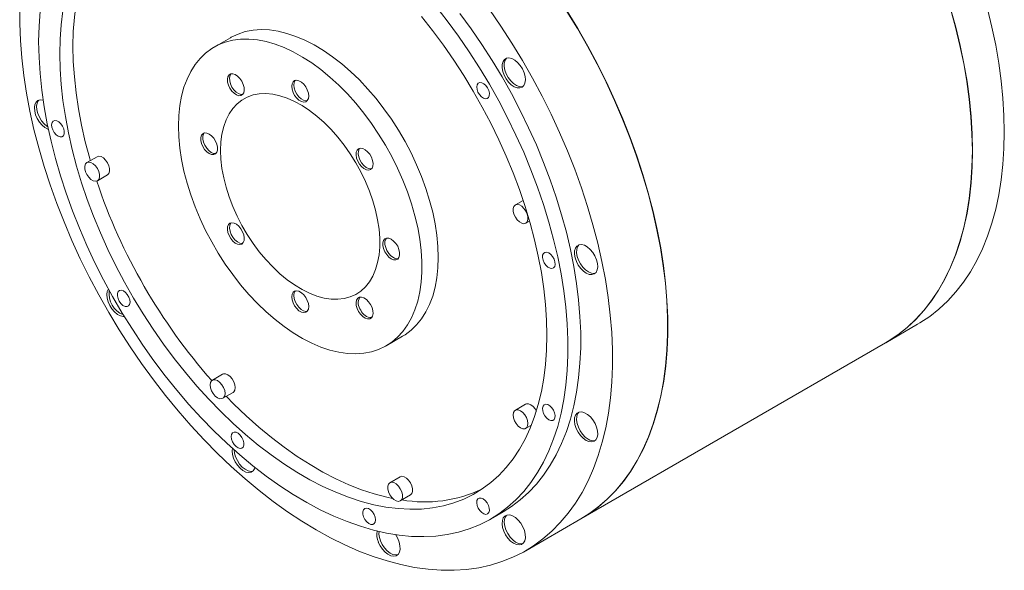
# Model space of a CAD drawing. Header units: millimetres. Extents: x 120 to 1570, y 61 to 1120.
# Tile 3 of 4: x 1071 to 1400, y 789 to 972. Entities that reach past the tile are written whole.
import ezdxf

# ---------------------------------------------------------------- set-up
doc = ezdxf.new("R2010")
doc.units = ezdxf.units.MM
doc.header["$LTSCALE"] = 4

msp = doc.modelspace()

# ---------------------------------------------------------------- linework, layer by layer
at = {"color": 7, "linetype": 'Continuous', "lineweight": 15}
for p, q in [((1141.09, 966.16), (1135.64, 963.02)), ((1096.55, 926.48), (1093.16, 924.52)), ((1096.66, 918.46), (1100.05, 920.42)), ((1238.85, 911.88), (1236.23, 910.36)), ((1239.73, 904.3), (1240.98, 905.02)), ((1262.5, 887.53), (1262.93, 887.62)), ((1359.9, 864.43), (1370.5, 870.56)), ((1193.14, 863.43), (1198.58, 866.57)), ((1258.15, 805.69), (1359.83, 864.39)), ((1138.46, 853.9), (1135.06, 851.94)), ((1138.56, 845.88), (1141.96, 847.84)), ((1239.62, 843.89), (1236.23, 841.93)), ((1239.73, 835.86), (1241.61, 836.95)), ((1197.72, 819.69), (1194.32, 817.73)), ((1197.82, 811.67), (1201.22, 813.63)), ((1227.95, 805.58), (1232.19, 808.03)), ((1239.69, 795.04), (1258.07, 805.65))]:
    msp.add_line(p, q, dxfattribs=at)
at = {"color": 7, "linetype": 'Continuous', "lineweight": 15, "flags": 128}
for points in [[(1092.58, 990.28), (1091.38, 986.36), (1090.36, 982.1), (1089.55, 977.65), (1088.98, 973.03), (1088.63, 968.24), (1088.52, 963.31), (1088.63, 958.25), (1088.98, 953.06), (1089.55, 947.78), (1090.36, 942.4), (1091.38, 936.95), (1092.63, 931.44), (1094.1, 925.89), (1094.31, 925.18)], [(1209.65, 976.72), (1213.5, 971.77), (1217.22, 966.68), (1220.81, 961.44), (1224.26, 956.09), (1227.55, 950.62), (1230.68, 945.06), (1233.64, 939.41), (1236.43, 933.7), (1239.02, 927.93), (1241.43, 922.13), (1243.64, 916.31), (1245.64, 910.48), (1247.43, 904.66), (1249.01, 898.87), (1250.38, 893.11), (1251.52, 887.41), (1252.43, 881.78), (1253.12, 876.23), (1253.58, 870.77), (1253.81, 865.43), (1253.81, 860.22), (1253.58, 855.15), (1253.12, 850.23), (1252.43, 845.47), (1251.52, 840.9), (1250.38, 836.51), (1249.01, 832.33), (1247.43, 828.36), (1245.64, 824.61), (1243.64, 821.09), (1241.43, 817.82), (1239.02, 814.79), (1236.43, 812.03), (1233.64, 809.53), (1230.68, 807.3), (1227.55, 805.35), (1224.26, 803.69), (1220.81, 802.31), (1217.22, 801.22), (1213.5, 800.43), (1209.65, 799.93), (1205.68, 799.73), (1201.61, 799.83), (1197.44, 800.22), (1193.2, 800.91), (1188.87, 801.9), (1184.49, 803.17), (1180.06, 804.74), (1175.59, 806.59), (1171.09, 808.72), (1166.58, 811.13), (1162.07, 813.8), (1157.56, 816.73), (1153.08, 819.92), (1148.62, 823.35), (1144.22, 827.02), (1139.86, 830.91), (1135.58, 835.02), (1131.37, 839.34), (1127.25, 843.85), (1123.23, 848.54), (1119.32, 853.41), (1115.53, 858.43), (1111.87, 863.6), (1108.35, 868.89), (1104.98, 874.31), (1101.77, 879.82), (1098.72, 885.43), (1095.85, 891.11), (1093.16, 896.85), (1090.65, 902.63), (1088.35, 908.45), (1086.24, 914.27), (1084.34, 920.1), (1082.66, 925.91), (1081.18, 931.69), (1079.93, 937.42), (1078.9, 943.09), (1078.1, 948.68), (1077.53, 954.19), (1077.18, 959.58), (1077.06, 964.86)], [(1227.61, 975.57), (1231.42, 970.02), (1235.09, 964.35), (1238.61, 958.56), (1241.97, 952.68), (1245.16, 946.71), (1248.17, 940.67), (1251, 934.57), (1253.63, 928.43), (1256.08, 922.26), (1258.31, 916.08), (1260.34, 909.89), (1262.16, 903.73), (1263.77, 897.59), (1265.15, 891.49), (1266.3, 885.46), (1267.24, 879.49), (1267.94, 873.61), (1268.41, 867.84), (1268.66, 862.17), (1268.67, 856.63), (1268.44, 851.23), (1267.99, 845.99), (1267.31, 840.91), (1266.4, 836), (1265.26, 831.28), (1263.9, 826.77), (1262.32, 822.46), (1260.52, 818.37), (1258.5, 814.51), (1256.28, 810.89), (1253.86, 807.52), (1251.24, 804.4), (1248.43, 801.54), (1245.44, 798.95), (1242.26, 796.64), (1238.92, 794.6), (1235.42, 792.86), (1231.76, 791.4), (1227.95, 790.23), (1224.01, 789.36), (1219.94, 788.78), (1215.76, 788.51), (1211.47, 788.53), (1207.07, 788.85), (1202.6, 789.47), (1198.04, 790.39), (1193.42, 791.61), (1188.74, 793.11), (1184.02, 794.9), (1179.26, 796.98), (1174.48, 799.34), (1169.7, 801.97), (1164.91, 804.87), (1160.13, 808.03), (1155.37, 811.44), (1150.65, 815.1), (1145.97, 819), (1141.35, 823.12), (1136.79, 827.46), (1132.32, 832.01), (1127.92, 836.76), (1123.63, 841.69), (1119.45, 846.8), (1115.38, 852.07), (1111.44, 857.49), (1107.63, 863.05), (1103.98, 868.73), (1100.47, 874.53), (1097.13, 880.42), (1093.96, 886.4), (1090.96, 892.45), (1088.15, 898.55), (1085.53, 904.69), (1083.11, 910.86), (1080.89, 917.05), (1078.87, 923.23), (1077.07, 929.4), (1075.49, 935.53), (1074.13, 941.62), (1072.99, 947.65), (1072.08, 953.61), (1071.4, 959.48), (1070.95, 965.25), (1070.72, 970.9), (1070.73, 976.43)], [(1077.06, 964.86), (1077.18, 970.01), (1077.53, 975.01)], [(1085.17, 975.12), (1084.6, 970.49), (1084.25, 965.71), (1084.14, 960.78), (1084.25, 955.72), (1084.6, 950.53), (1085.17, 945.25), (1085.97, 939.87), (1087, 934.42), (1088.25, 928.91), (1089.72, 923.36), (1091.4, 917.78), (1093.3, 912.19), (1095.39, 906.61), (1097.69, 901.05), (1100.18, 895.52), (1102.85, 890.04), (1105.7, 884.63), (1108.72, 879.31), (1111.9, 874.08), (1115.24, 868.97), (1118.71, 863.98), (1122.32, 859.13), (1126.05, 854.44), (1129.89, 849.92), (1133.83, 845.58), (1137.87, 841.43), (1141.98, 837.48), (1146.15, 833.76), (1150.39, 830.26), (1154.66, 827), (1158.96, 823.98), (1163.29, 821.22), (1167.62, 818.72), (1171.94, 816.49), (1176.25, 814.53), (1180.52, 812.86), (1184.75, 811.48), (1188.93, 810.38), (1193.04, 809.58), (1197.07, 809.07), (1201.01, 808.86), (1204.85, 808.95), (1208.58, 809.33), (1212.19, 810.01), (1215.67, 810.99), (1219, 812.26), (1222.18, 813.81), (1225.2, 815.65), (1228.05, 817.76), (1230.73, 820.15), (1233.22, 822.81), (1235.51, 825.72), (1237.61, 828.88), (1239.5, 832.29), (1241.19, 835.92), (1242.66, 839.78), (1243.9, 843.84), (1244.93, 848.1), (1245.73, 852.55), (1246.31, 857.18), (1246.65, 861.96), (1246.77, 866.89)], [(1246.77, 866.89), (1246.65, 871.96), (1246.31, 877.14), (1245.73, 882.43), (1244.93, 887.8), (1243.9, 893.25), (1242.66, 898.76), (1241.19, 904.31), (1239.5, 909.89), (1237.61, 915.48), (1235.51, 921.06), (1233.22, 926.63), (1230.73, 932.15), (1228.05, 937.63), (1225.2, 943.04), (1222.18, 948.36), (1219, 953.59), (1215.67, 958.71), (1212.19, 963.69), (1208.58, 968.54), (1204.85, 973.23)], [(1217.74, 974.22), (1221.47, 969.13), (1225.06, 963.89), (1228.5, 958.54), (1231.79, 953.07), (1234.93, 947.5), (1237.89, 941.86), (1240.67, 936.15), (1243.27, 930.38), (1245.67, 924.58), (1247.88, 918.76), (1249.88, 912.93), (1251.68, 907.11), (1253.26, 901.32), (1254.62, 895.56), (1255.76, 889.86), (1256.67, 884.22), (1257.36, 878.67), (1257.82, 873.22), (1258.05, 867.88), (1258.05, 862.67), (1257.82, 857.6), (1257.36, 852.68), (1256.67, 847.92), (1255.76, 843.35), (1254.62, 838.96), (1253.26, 834.78), (1251.68, 830.8), (1249.88, 827.06), (1247.88, 823.54), (1245.67, 820.27), (1243.27, 817.24), (1240.67, 814.48), (1237.89, 811.98), (1234.93, 809.75), (1232.19, 808.03)], [(1253.48, 974.96), (1257, 969.18), (1260.35, 963.29), (1263.54, 957.32), (1266.55, 951.28), (1269.38, 945.18), (1272.02, 939.04), (1274.46, 932.87), (1276.7, 926.69), (1278.73, 920.51), (1280.55, 914.34), (1282.15, 908.2), (1283.53, 902.11), (1284.69, 896.07), (1285.62, 890.11), (1286.33, 884.23), (1286.8, 878.45), (1287.04, 872.78), (1287.05, 867.25), (1286.83, 861.85), (1286.38, 856.6), (1285.69, 851.52), (1284.78, 846.61), (1283.64, 841.9), (1282.28, 837.38), (1280.7, 833.07), (1278.9, 828.98), (1276.89, 825.12), (1274.67, 821.5), (1272.25, 818.13), (1269.63, 815.01), (1266.82, 812.15), (1263.82, 809.56), (1260.65, 807.25), (1258.07, 805.65)], [(1258.15, 805.69), (1260.72, 807.29), (1263.89, 809.6), (1266.89, 812.19), (1269.7, 815.05), (1272.32, 818.17), (1274.74, 821.54), (1276.96, 825.16), (1278.97, 829.02), (1280.77, 833.11), (1282.35, 837.42), (1283.72, 841.94), (1284.85, 846.66), (1285.76, 851.56), (1286.45, 856.64), (1286.9, 861.89), (1287.12, 867.29), (1287.11, 872.82), (1286.87, 878.49), (1286.4, 884.27), (1285.69, 890.15), (1284.76, 896.11), (1283.6, 902.15), (1282.22, 908.24), (1280.62, 914.38), (1278.8, 920.55), (1276.77, 926.73), (1274.53, 932.91), (1272.09, 939.08), (1269.45, 945.23), (1266.63, 951.32), (1263.61, 957.36), (1260.43, 963.33), (1257.07, 969.22), (1253.55, 975)], [(1381.52, 975.82), (1383.22, 969.67), (1384.69, 963.56), (1385.95, 957.51), (1386.98, 951.52), (1387.79, 945.61), (1388.37, 939.79), (1388.71, 934.08), (1388.83, 928.49), (1388.71, 923.03), (1388.37, 917.72), (1387.79, 912.57), (1386.98, 907.59), (1385.95, 902.79), (1384.69, 898.19), (1383.22, 893.79), (1381.52, 889.6), (1379.61, 885.64), (1377.49, 881.91), (1375.16, 878.43), (1372.64, 875.19), (1369.92, 872.21), (1367.02, 869.5), (1363.93, 867.06), (1360.67, 864.89), (1359.83, 864.39)], [(1393.89, 975.84), (1395.37, 969.73), (1396.63, 963.67), (1397.66, 957.68), (1398.47, 951.77), (1399.04, 945.95), (1399.39, 940.24), (1399.5, 934.65), (1399.39, 929.2), (1399.04, 923.89), (1398.47, 918.74), (1397.66, 913.76), (1396.63, 908.96), (1395.37, 904.35), (1393.89, 899.95), (1392.2, 895.77), (1390.29, 891.8), (1388.17, 888.08), (1385.84, 884.59), (1383.32, 881.35), (1380.6, 878.38), (1377.69, 875.66), (1374.61, 873.22), (1371.35, 871.06), (1370.5, 870.56)], [(1388.9, 928.53), (1388.78, 934.12), (1388.44, 939.83), (1387.86, 945.65), (1387.05, 951.56), (1386.02, 957.55), (1384.76, 963.61), (1383.29, 969.71), (1381.59, 975.86)], [(1210.5, 892.9), (1210.38, 896.51), (1210.03, 900.25), (1209.45, 904.07), (1208.65, 907.96), (1207.62, 911.91), (1206.37, 915.87), (1204.92, 919.85), (1203.26, 923.8), (1201.42, 927.71), (1199.39, 931.55), (1197.19, 935.31), (1194.84, 938.95), (1192.35, 942.47), (1189.72, 945.84), (1186.98, 949.04), (1184.14, 952.06), (1181.22, 954.86), (1178.24, 957.45), (1175.21, 959.81), (1172.14, 961.91), (1169.07, 963.75), (1165.99, 965.33), (1162.94, 966.62), (1159.93, 967.62), (1156.98, 968.33), (1154.1, 968.74), (1151.31, 968.86), (1148.63, 968.67), (1146.06, 968.18), (1143.64, 967.4), (1141.36, 966.32), (1141.09, 966.16)], [(1123.73, 936.7), (1123.85, 940.18), (1124.2, 943.51), (1124.78, 946.66), (1125.58, 949.63), (1126.61, 952.38), (1127.86, 954.92), (1129.31, 957.21), (1130.96, 959.25), (1132.81, 961.03), (1134.84, 962.53), (1137.03, 963.75), (1139.39, 964.68), (1141.88, 965.32), (1144.51, 965.66), (1147.25, 965.69), (1150.08, 965.43), (1153, 964.87), (1155.99, 964.01), (1159.02, 962.86), (1162.08, 961.43), (1165.16, 959.72), (1168.23, 957.75), (1171.28, 955.52), (1174.29, 953.04), (1177.25, 950.34), (1180.13, 947.43), (1182.92, 944.32), (1185.6, 941.03), (1188.17, 937.59), (1190.59, 934), (1192.87, 930.3), (1194.98, 926.49), (1196.92, 922.61), (1198.67, 918.68), (1200.23, 914.72), (1201.58, 910.75), (1202.71, 906.79), (1203.63, 902.87), (1204.32, 899), (1204.79, 895.22), (1205.02, 891.55), (1205.02, 887.99), (1204.79, 884.58), (1204.32, 881.34), (1203.63, 878.28), (1202.71, 875.41), (1201.58, 872.77), (1200.23, 870.36), (1198.67, 868.19), (1196.92, 866.28), (1194.98, 864.64), (1192.87, 863.27), (1190.59, 862.2), (1188.17, 861.41), (1185.6, 860.92), (1182.92, 860.73), (1180.13, 860.85), (1177.25, 861.26), (1174.29, 861.97), (1171.28, 862.97), (1168.23, 864.27), (1165.16, 865.84), (1162.08, 867.68), (1159.02, 869.78), (1155.99, 872.14), (1153, 874.73), (1150.08, 877.53), (1147.25, 880.55), (1144.51, 883.75), (1141.88, 887.12), (1139.39, 890.64), (1137.03, 894.28), (1134.84, 898.04), (1132.81, 901.89), (1130.96, 905.79), (1129.31, 909.74), (1127.86, 913.72), (1126.61, 917.68), (1125.58, 921.63), (1124.78, 925.52), (1124.2, 929.35), (1123.85, 933.08), (1123.73, 936.7)], [(1239.06, 950.21), (1239.44, 951.03), (1239.58, 952.06), (1239.48, 953.24), (1239.14, 954.49), (1238.59, 955.74), (1237.85, 956.9), (1236.97, 957.9), (1236.02, 958.69), (1235.05, 959.2), (1234.11, 959.41), (1233.28, 959.31), (1232.6, 958.9), (1232.11, 958.21), (1231.85, 957.28), (1231.83, 956.16), (1232.05, 954.94), (1232.5, 953.68), (1233.15, 952.47), (1233.97, 951.37), (1234.89, 950.47), (1235.86, 949.82), (1236.82, 949.45), (1237.71, 949.39), (1238.47, 949.65), (1239.06, 950.21)], [(1233.32, 959.33), (1233.3, 959.31), (1232.82, 958.62), (1232.55, 957.68), (1232.53, 956.57), (1232.76, 955.35), (1233.21, 954.09), (1233.86, 952.87), (1234.67, 951.78), (1235.59, 950.88), (1236.57, 950.23), (1237.53, 949.86), (1238.42, 949.8), (1238.78, 949.88)], [(1144.89, 951.62), (1144.25, 952.55), (1143.49, 953.31), (1142.69, 953.84), (1141.9, 954.09), (1141.2, 954.06), (1140.63, 953.73), (1140.24, 953.13), (1140.07, 952.32), (1140.13, 951.36), (1140.41, 950.33), (1140.89, 949.31), (1141.54, 948.38), (1142.29, 947.62), (1143.09, 947.09), (1143.88, 946.83), (1144.59, 946.87), (1145.16, 947.2), (1145.54, 947.79), (1145.71, 948.6), (1145.66, 949.56), (1145.37, 950.6), (1144.89, 951.62)], [(1141.28, 954.08), (1140.95, 953.54), (1140.78, 952.73), (1140.84, 951.77), (1141.12, 950.74), (1141.6, 949.72), (1142.24, 948.79), (1143, 948.03), (1143.8, 947.5), (1144.59, 947.24), (1145.21, 947.26)], [(1167.22, 946.7), (1167.11, 947.69), (1166.77, 948.73), (1166.24, 949.73), (1165.57, 950.63), (1164.79, 951.34), (1163.99, 951.8), (1163.22, 951.98), (1162.54, 951.87), (1162.01, 951.47), (1161.68, 950.82), (1161.56, 949.97), (1161.68, 948.98), (1162.01, 947.94), (1162.54, 946.94), (1163.22, 946.04), (1163.99, 945.33), (1164.79, 944.87), (1165.57, 944.69), (1166.24, 944.8), (1166.77, 945.2), (1167.11, 945.85), (1167.22, 946.7)], [(1162.78, 951.95), (1162.72, 951.88), (1162.39, 951.23), (1162.27, 950.38), (1162.39, 949.39), (1162.72, 948.35), (1163.25, 947.34), (1163.92, 946.45), (1164.7, 945.74), (1165.5, 945.28), (1166.27, 945.09), (1166.71, 945.13)], [(1227.29, 946.2), (1227.53, 946.81), (1227.55, 947.61), (1227.35, 948.5), (1226.93, 949.39), (1226.36, 950.18), (1225.69, 950.78), (1224.99, 951.14), (1224.34, 951.21), (1223.82, 950.99), (1223.47, 950.49), (1223.33, 949.78), (1223.43, 948.92), (1223.74, 948.02), (1224.24, 947.17), (1224.88, 946.46), (1225.57, 945.97), (1226.25, 945.75), (1226.85, 945.83), (1227.29, 946.2)], [(1137.8, 928.57), (1137.92, 931.38), (1138.27, 934.03), (1138.85, 936.49), (1139.65, 938.75), (1140.67, 940.79), (1141.9, 942.58), (1143.33, 944.12), (1144.94, 945.38), (1146.73, 946.37), (1148.66, 947.06), (1150.74, 947.45), (1152.94, 947.54), (1155.23, 947.33), (1157.61, 946.82), (1160.05, 946.02), (1162.52, 944.93), (1165.02, 943.56), (1167.5, 941.92), (1169.96, 940.03), (1172.37, 937.9), (1174.71, 935.56), (1176.96, 933.02), (1179.1, 930.31), (1181.11, 927.45), (1182.97, 924.46), (1184.67, 921.37), (1186.19, 918.22), (1187.52, 915.01), (1188.65, 911.8), (1189.56, 908.59), (1190.25, 905.43), (1190.72, 902.33), (1190.95, 899.33), (1190.95, 896.45), (1190.72, 893.72), (1190.25, 891.16), (1189.56, 888.8), (1188.65, 886.65), (1187.52, 884.73), (1186.19, 883.06), (1184.67, 881.66), (1182.97, 880.54), (1181.11, 879.7), (1179.1, 879.16), (1176.96, 878.91), (1174.71, 878.97), (1172.37, 879.33), (1169.96, 879.99), (1167.5, 880.94), (1165.02, 882.17), (1162.52, 883.68), (1160.05, 885.44), (1157.61, 887.45), (1155.23, 889.69), (1152.94, 892.13), (1150.74, 894.76), (1148.66, 897.55), (1146.73, 900.48), (1144.94, 903.52), (1143.33, 906.64), (1141.9, 909.83), (1140.67, 913.04), (1139.65, 916.26), (1138.85, 919.44), (1138.27, 922.58), (1137.92, 925.63), (1137.8, 928.57)], [(1077.59, 945.45), (1076.82, 945.22), (1076.21, 944.68), (1075.81, 943.88), (1075.65, 942.87), (1075.73, 941.7), (1076.05, 940.45), (1076.59, 939.2), (1077.32, 938.03), (1078.18, 937.01), (1079.13, 936.2), (1080.11, 935.67), (1080.31, 935.59)], [(1077.16, 945.36), (1076.92, 945.09), (1076.52, 944.29), (1076.36, 943.28), (1076.44, 942.11), (1076.76, 940.86), (1077.3, 939.61), (1078.03, 938.44), (1078.89, 937.42), (1079.84, 936.61), (1080.14, 936.42)], [(1078.55, 945.35), (1078.49, 945.37), (1077.59, 945.45)], [(1082.43, 938.52), (1081.89, 938.32), (1081.53, 937.85), (1081.37, 937.15), (1081.45, 936.3), (1081.75, 935.4), (1082.23, 934.54), (1082.86, 933.82), (1083.55, 933.31), (1084.23, 933.07), (1084.84, 933.12), (1085.3, 933.47), (1085.56, 934.06), (1085.6, 934.84), (1085.41, 935.73), (1085.01, 936.62), (1084.45, 937.42), (1083.78, 938.05), (1083.08, 938.43), (1082.43, 938.52)], [(1133.99, 934.04), (1133.19, 934.37), (1132.46, 934.41), (1131.85, 934.15), (1131.41, 933.62), (1131.19, 932.86), (1131.19, 931.93), (1131.41, 930.91), (1131.85, 929.87), (1132.46, 928.91), (1133.19, 928.1), (1133.99, 927.51), (1134.78, 927.18), (1135.52, 927.15), (1136.12, 927.4), (1136.56, 927.93), (1136.79, 928.7), (1136.79, 929.63), (1136.56, 930.65), (1136.12, 931.68), (1135.52, 932.64), (1134.78, 933.45), (1133.99, 934.04)], [(1132.37, 934.39), (1132.12, 934.03), (1131.89, 933.27), (1131.89, 932.34), (1132.12, 931.31), (1132.56, 930.28), (1133.16, 929.32), (1133.9, 928.51), (1134.69, 927.92), (1135.49, 927.59), (1136.22, 927.55), (1136.31, 927.57)], [(1187.89, 922.18), (1188.37, 922.64), (1188.66, 923.35), (1188.71, 924.24), (1188.54, 925.25), (1188.16, 926.29), (1187.59, 927.28), (1186.88, 928.13), (1186.09, 928.78), (1185.29, 929.18), (1184.54, 929.29), (1183.89, 929.1), (1183.41, 928.64), (1183.13, 927.93), (1183.07, 927.04), (1183.24, 926.03), (1183.63, 924.99), (1184.2, 924), (1184.9, 923.15), (1185.69, 922.5), (1186.49, 922.1), (1187.25, 921.99), (1187.89, 922.18)], [(1184.28, 929.25), (1184.12, 929.05), (1183.84, 928.34), (1183.78, 927.44), (1183.95, 926.44), (1184.33, 925.4), (1184.9, 924.41), (1185.61, 923.56), (1186.4, 922.91), (1187.2, 922.51), (1187.95, 922.4), (1188.21, 922.43)], [(1359.9, 864.43), (1360.74, 864.93), (1364, 867.1), (1367.09, 869.54), (1369.99, 872.25), (1372.71, 875.23), (1375.23, 878.47), (1377.56, 881.95), (1379.68, 885.68), (1381.59, 889.64), (1383.29, 893.83), (1384.76, 898.23), (1386.02, 902.83), (1387.05, 907.63), (1387.86, 912.61), (1388.44, 917.77), (1388.78, 923.08), (1388.9, 928.53)], [(1093.16, 924.52), (1092.7, 924.06), (1092.46, 923.35), (1092.46, 922.45), (1092.7, 921.46), (1093.16, 920.48), (1093.78, 919.59), (1094.52, 918.89), (1095.3, 918.44), (1096.03, 918.29), (1096.66, 918.46), (1097.11, 918.92), (1097.35, 919.63), (1097.35, 920.52), (1097.11, 921.51), (1096.66, 922.5), (1096.03, 923.39), (1095.3, 924.09), (1094.52, 924.53), (1093.78, 924.68), (1093.16, 924.52)], [(1100.05, 920.42), (1100.05, 920.42), (1100.51, 920.88), (1100.75, 921.59), (1100.75, 922.48), (1100.51, 923.47), (1100.05, 924.46), (1099.43, 925.34), (1098.69, 926.05), (1097.92, 926.49), (1097.18, 926.64), (1096.55, 926.48), (1096.55, 926.48)], [(1239.73, 904.3), (1240.18, 904.76), (1240.42, 905.47), (1240.42, 906.36), (1240.18, 907.35), (1239.73, 908.34), (1239.1, 909.23), (1238.36, 909.93), (1237.59, 910.37), (1236.85, 910.52), (1236.23, 910.36), (1235.77, 909.9), (1235.53, 909.19), (1235.53, 908.29), (1235.77, 907.3), (1236.23, 906.32), (1236.85, 905.43), (1237.59, 904.73), (1238.36, 904.28), (1239.1, 904.13), (1239.73, 904.3)], [(1140.89, 904.27), (1140.41, 903.81), (1140.13, 903.1), (1140.07, 902.2), (1140.24, 901.2), (1140.63, 900.16), (1141.2, 899.17), (1141.9, 898.32), (1142.69, 897.67), (1143.49, 897.27), (1144.25, 897.16), (1144.89, 897.34), (1145.37, 897.81), (1145.66, 898.52), (1145.71, 899.41), (1145.54, 900.42), (1145.16, 901.46), (1144.59, 902.44), (1143.88, 903.3), (1143.09, 903.95), (1142.29, 904.35), (1141.54, 904.46), (1140.89, 904.27)], [(1141.28, 904.42), (1141.12, 904.21), (1140.84, 903.51), (1140.78, 902.61), (1140.95, 901.6), (1141.33, 900.57), (1141.9, 899.58), (1142.61, 898.73), (1143.4, 898.07), (1144.2, 897.68), (1144.95, 897.57), (1145.21, 897.6)], [(1194.8, 892.4), (1195.59, 892.08), (1196.33, 892.04), (1196.94, 892.3), (1197.37, 892.83), (1197.6, 893.59), (1197.6, 894.52), (1197.37, 895.54), (1196.94, 896.58), (1196.33, 897.54), (1195.59, 898.34), (1194.8, 898.94), (1194, 899.26), (1193.27, 899.3), (1192.66, 899.04), (1192.22, 898.51), (1192, 897.75), (1192, 896.82), (1192.22, 895.8), (1192.66, 894.77), (1193.27, 893.81), (1194, 893), (1194.8, 892.4)], [(1193.18, 899.28), (1192.93, 898.92), (1192.7, 898.16), (1192.7, 897.23), (1192.93, 896.21), (1193.37, 895.17), (1193.98, 894.21), (1194.71, 893.41), (1195.5, 892.81)], [(1248.47, 889.15), (1249.01, 889.35), (1249.38, 889.82), (1249.53, 890.52), (1249.46, 891.37), (1249.16, 892.27), (1248.67, 893.13), (1248.05, 893.85), (1247.36, 894.36), (1246.67, 894.6), (1246.07, 894.55), (1245.61, 894.21), (1245.34, 893.61), (1245.31, 892.83), (1245.5, 891.94), (1245.89, 891.05), (1246.46, 890.25), (1247.12, 889.62), (1247.82, 889.24), (1248.47, 889.15)], [(1261.8, 887.12), (1262.57, 887.36), (1263.18, 887.89), (1263.58, 888.69), (1263.74, 889.7), (1263.66, 890.87), (1263.34, 892.12), (1262.8, 893.37), (1262.07, 894.54), (1261.21, 895.56), (1260.26, 896.37), (1259.28, 896.91), (1258.35, 897.14), (1257.5, 897.07), (1256.81, 896.68), (1256.3, 896.01), (1256.02, 895.1), (1255.98, 894), (1256.18, 892.78), (1256.61, 891.52), (1257.25, 890.3), (1258.05, 889.2), (1258.96, 888.28), (1259.93, 887.6), (1260.9, 887.21), (1261.8, 887.12)], [(1257.48, 897.06), (1257.01, 896.42), (1256.73, 895.51), (1256.68, 894.4), (1256.89, 893.19), (1257.32, 891.93), (1257.96, 890.71), (1258.76, 889.6), (1259.67, 888.68), (1260.64, 888.01), (1261.61, 887.61), (1262.5, 887.53)], [(1198.58, 866.57), (1199.39, 867.06), (1201.42, 868.57), (1203.26, 870.34), (1204.92, 872.38), (1206.37, 874.68), (1207.62, 877.21), (1208.65, 879.96), (1209.45, 882.93), (1210.03, 886.08), (1210.38, 889.41), (1210.5, 892.9)], [(1100.33, 882.36), (1099.95, 881.54), (1099.81, 880.51), (1099.91, 879.33), (1100.25, 878.08), (1100.81, 876.84), (1101.54, 875.67), (1102.42, 874.67), (1103.37, 873.88), (1104.34, 873.37), (1105.28, 873.16), (1105.67, 873.16)], [(1103.62, 881.47), (1103.37, 880.86), (1103.35, 880.06), (1103.56, 879.17), (1103.97, 878.29), (1104.55, 877.49), (1105.22, 876.89), (1105.92, 876.53), (1106.56, 876.46), (1107.09, 876.68), (1107.44, 877.18), (1107.57, 877.9), (1107.48, 878.75), (1107.16, 879.65), (1106.66, 880.5), (1106.03, 881.21), (1105.34, 881.7), (1104.65, 881.92), (1104.06, 881.84), (1103.62, 881.47)], [(1161.56, 879.75), (1161.68, 878.76), (1162.01, 877.72), (1162.54, 876.71), (1163.22, 875.82), (1163.99, 875.11), (1164.79, 874.65), (1165.57, 874.46), (1166.24, 874.57), (1166.77, 874.97), (1167.11, 875.63), (1167.22, 876.48), (1167.11, 877.47), (1166.77, 878.5), (1166.24, 879.51), (1165.57, 880.41), (1164.79, 881.11), (1163.99, 881.58), (1163.22, 881.76), (1162.54, 881.65), (1162.01, 881.25), (1161.68, 880.6), (1161.56, 879.75)], [(1162.27, 880.15), (1162.39, 879.17), (1162.72, 878.13), (1163.25, 877.12), (1163.92, 876.23), (1164.7, 875.52), (1165.5, 875.06), (1166.27, 874.87), (1166.71, 874.91)], [(1183.89, 874.83), (1184.54, 873.9), (1185.29, 873.14), (1186.09, 872.61), (1186.88, 872.35), (1187.59, 872.39), (1188.16, 872.72), (1188.54, 873.31), (1188.71, 874.12), (1188.66, 875.08), (1188.37, 876.12), (1187.89, 877.14), (1187.25, 878.07), (1186.49, 878.83), (1185.69, 879.36), (1184.9, 879.62), (1184.2, 879.58), (1183.63, 879.25), (1183.24, 878.66), (1183.07, 877.85), (1183.13, 876.89), (1183.41, 875.85), (1183.89, 874.83)], [(1134.34, 850.34), (1134.46, 849.38), (1134.81, 848.38), (1135.36, 847.44), (1136.05, 846.63), (1136.81, 846.05), (1137.58, 845.75), (1138.27, 845.76), (1138.81, 846.07), (1139.17, 846.67), (1139.29, 847.48), (1139.17, 848.43), (1138.81, 849.43), (1138.27, 850.38), (1137.58, 851.18), (1136.81, 851.77), (1136.05, 852.07), (1135.36, 852.06), (1134.81, 851.74), (1134.46, 851.15), (1134.34, 850.34)], [(1141.96, 847.84), (1142.21, 848.03), (1142.56, 848.63), (1142.68, 849.44), (1142.56, 850.39), (1142.21, 851.39), (1141.66, 852.34), (1140.97, 853.14), (1140.21, 853.72), (1139.44, 854.03), (1138.75, 854.02), (1138.46, 853.9)], [(1139.71, 846.54), (1142.25, 843.96), (1146.36, 840.02), (1150.54, 836.29), (1154.77, 832.79), (1159.04, 829.53), (1163.35, 826.51), (1167.67, 823.75), (1172, 821.25), (1176.32, 819.02), (1180.63, 817.06), (1184.9, 815.39), (1189.14, 814.01), (1193.31, 812.91), (1195.22, 812.5)], [(1237.98, 836.04), (1238.74, 835.74), (1239.43, 835.74), (1239.98, 836.06), (1240.33, 836.65), (1240.45, 837.47), (1240.33, 838.42), (1239.98, 839.42), (1239.43, 840.37), (1238.74, 841.17), (1237.98, 841.75), (1237.21, 842.06), (1236.52, 842.05), (1235.97, 841.73), (1235.62, 841.14), (1235.5, 840.32), (1235.62, 839.37), (1235.97, 838.37), (1236.52, 837.42), (1237.21, 836.62), (1237.98, 836.04)], [(1243.26, 841.62), (1242.83, 842.33), (1242.14, 843.13), (1241.37, 843.71), (1240.61, 844.01), (1239.92, 844.01), (1239.62, 843.89)], [(1247.41, 838.71), (1248.1, 838.45), (1248.72, 838.48), (1249.19, 838.8), (1249.47, 839.37), (1249.53, 840.14), (1249.36, 841.02), (1248.97, 841.92), (1248.42, 842.73), (1247.76, 843.38), (1247.06, 843.78), (1246.4, 843.9), (1245.85, 843.72), (1245.47, 843.27), (1245.3, 842.58), (1245.36, 841.75), (1245.64, 840.85), (1246.11, 839.98), (1246.73, 839.24), (1247.41, 838.71)], [(1259.85, 831.85), (1260.82, 831.43), (1261.73, 831.32), (1262.52, 831.53), (1263.14, 832.04), (1263.55, 832.82), (1263.73, 833.82), (1263.67, 834.98), (1263.37, 836.22), (1262.85, 837.47), (1262.14, 838.66), (1261.28, 839.69), (1260.34, 840.52), (1259.37, 841.08), (1258.42, 841.34), (1257.57, 841.29), (1256.86, 840.93), (1256.33, 840.29), (1256.03, 839.39), (1255.97, 838.3), (1256.15, 837.09), (1256.57, 835.83), (1257.19, 834.61), (1257.98, 833.49), (1258.89, 832.55), (1259.85, 831.85)], [(1257.48, 841.27), (1257.04, 840.69), (1256.74, 839.8), (1256.68, 838.71), (1256.86, 837.5), (1257.28, 836.24), (1257.9, 835.01), (1258.69, 833.9), (1259.59, 832.96), (1260.56, 832.26)], [(1141.37, 833.09), (1141.48, 832.23), (1141.82, 831.33), (1142.33, 830.49), (1142.97, 829.79), (1143.67, 829.33), (1144.34, 829.13), (1144.93, 829.24), (1145.36, 829.63), (1145.58, 830.26), (1145.58, 831.06), (1145.36, 831.96), (1144.93, 832.84), (1144.34, 833.62), (1143.67, 834.21), (1142.97, 834.54), (1142.33, 834.59), (1141.82, 834.34), (1141.48, 833.82), (1141.37, 833.09)], [(1141.73, 829.21), (1141.65, 828.37), (1141.77, 827.18), (1142.13, 825.92), (1142.7, 824.68), (1143.45, 823.53), (1144.34, 822.54), (1145.29, 821.78), (1146.27, 821.29), (1147.19, 821.1), (1148.02, 821.23), (1148.68, 821.66), (1149.15, 822.38), (1149.3, 822.81)], [(1142.36, 828.65), (1142.48, 827.59), (1142.84, 826.33), (1143.41, 825.09), (1144.16, 823.94), (1145.04, 822.95), (1146, 822.19), (1146.97, 821.7), (1147.9, 821.51), (1148.62, 821.6)], [(1201.22, 813.63), (1201.22, 813.63), (1201.67, 814.09), (1201.91, 814.8), (1201.91, 815.69), (1201.67, 816.68), (1201.22, 817.67), (1200.59, 818.55), (1199.85, 819.26), (1199.08, 819.7), (1198.34, 819.85), (1197.72, 819.69)], [(1194.32, 813.69), (1194.95, 812.8), (1195.69, 812.1), (1196.46, 811.65), (1197.2, 811.5), (1197.82, 811.67), (1198.28, 812.13), (1198.52, 812.84), (1198.52, 813.73), (1198.28, 814.72), (1197.82, 815.71), (1197.2, 816.59), (1196.46, 817.3), (1195.69, 817.74), (1194.95, 817.89), (1194.32, 817.73), (1193.87, 817.27), (1193.63, 816.56), (1193.63, 815.66), (1193.87, 814.67), (1194.32, 813.69)], [(1224.39, 808.4), (1225.05, 807.74), (1225.74, 807.32), (1226.41, 807.17), (1226.97, 807.33), (1227.37, 807.76), (1227.56, 808.43), (1227.52, 809.25), (1227.26, 810.15), (1226.8, 811.03), (1226.2, 811.78), (1225.51, 812.33), (1224.82, 812.62), (1224.2, 812.61), (1223.71, 812.32), (1223.41, 811.76), (1223.33, 811), (1223.49, 810.13), (1223.85, 809.23), (1224.39, 808.4)], [(1185.58, 806.35), (1186.02, 805.47), (1186.62, 804.7), (1187.3, 804.13), (1187.99, 803.82), (1188.62, 803.8), (1189.12, 804.07), (1189.44, 804.61), (1189.53, 805.36), (1189.4, 806.22), (1189.05, 807.12), (1188.52, 807.96), (1187.88, 808.63), (1187.18, 809.08), (1186.51, 809.25), (1185.93, 809.12), (1185.52, 808.71), (1185.31, 808.06), (1185.33, 807.24), (1185.58, 806.35)], [(1233.75, 799.2), (1234.65, 798.25), (1235.61, 797.53), (1236.58, 797.08), (1237.5, 796.95), (1238.3, 797.13), (1238.93, 797.61), (1239.37, 798.37), (1239.57, 799.36), (1239.53, 800.51), (1239.25, 801.75), (1238.74, 803), (1238.05, 804.19), (1237.2, 805.24), (1236.26, 806.08), (1235.29, 806.67), (1234.34, 806.96), (1233.48, 806.94), (1232.75, 806.6), (1232.21, 805.98), (1231.89, 805.1), (1231.81, 804.03), (1231.97, 802.82), (1232.37, 801.56), (1232.97, 800.33), (1233.75, 799.2)], [(1233.32, 806.9), (1232.92, 806.39), (1232.6, 805.51), (1232.52, 804.43), (1232.68, 803.23), (1233.08, 801.97), (1233.68, 800.74), (1234.46, 799.61)], [(1190.48, 797.93), (1191.07, 796.69), (1191.84, 795.55), (1192.73, 794.58), (1193.69, 793.84), (1194.66, 793.37), (1195.58, 793.21), (1196.39, 793.36), (1197.05, 793.82), (1197.5, 794.56), (1197.72, 795.53), (1197.7, 796.66), (1197.44, 797.9), (1196.95, 799.16), (1196.27, 800.35), (1196.25, 800.39)], [(1234.46, 799.61), (1235.36, 798.66), (1236.32, 797.94), (1237.29, 797.49), (1238.2, 797.36), (1238.78, 797.45)], [(1191.19, 798.34), (1191.78, 797.1), (1192.55, 795.96), (1193.44, 794.99), (1194.4, 794.24), (1195.37, 793.78), (1196.29, 793.62), (1196.93, 793.71)]]:
    msp.add_lwpolyline(points, dxfattribs=at)
at = {"color": 7, "linetype": 'Continuous', "lineweight": 15}
for centre, radius, start, end in [((1280.65, 980.34), 194.37, 198.5962, 221.4035), ((1196.73, 894.58), 2.15, 235.2821, 280.4227), ((1108.18, 880.76), 7.63, 171.7084, 248.292), ((1164.42, 880.33), 2.15, 139.5743, 184.7215), ((1187.83, 877.67), 4.05, 151.512, 216.932), ((1188.22, 876.67), 3.89, 201.6011, 269.9515), ((1262.24, 834.7), 2.96, 235.5038, 283.6368), ((1205.95, 856.49), 45.17, 260.3014, 295.0733), ((1195.74, 800.32), 5.77, 167.3604, 204.5225), ((1197.18, 800.87), 6.5, 174.9135, 202.9337)]:
    msp.add_arc(centre, radius, start, end, dxfattribs=at)

doc.saveas('drawing.dxf')
